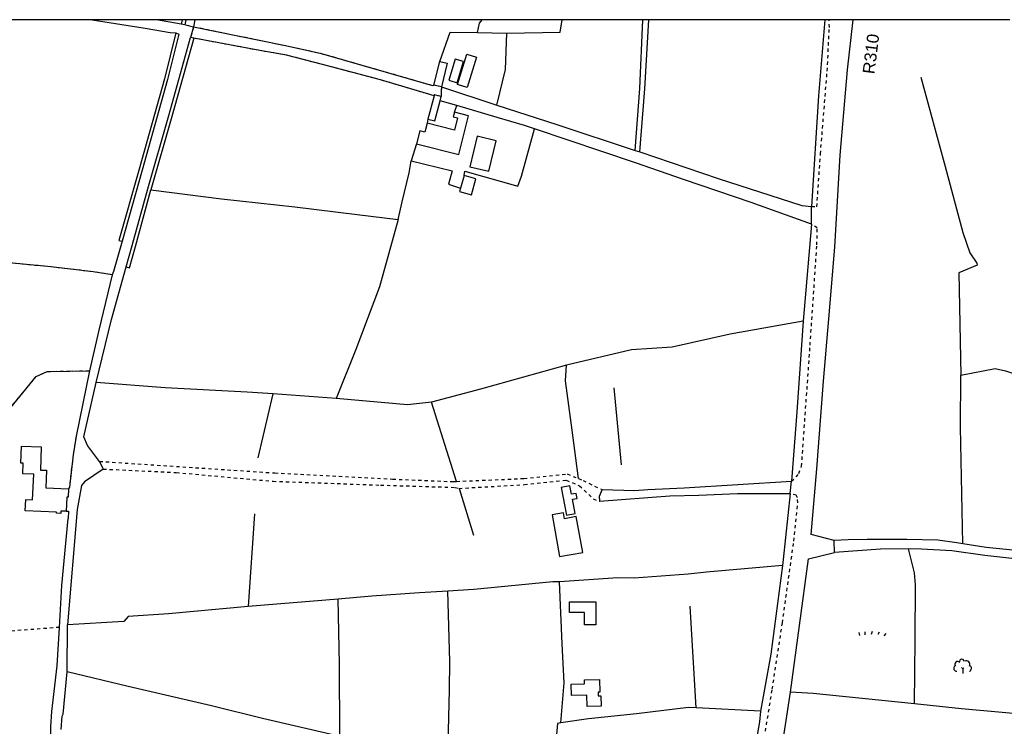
# Model space of a CAD drawing. Extents: x 119999 to 6050531, y -19778 to 3735158.
# Tile 64 of 66: x 2814599 to 3428548, y 2866536 to 3307001. Entities that reach past the tile are written whole.
import ezdxf

# ---------------------------------------------------------------- set-up
doc = ezdxf.new("R2010")
doc.units = 0
doc.header["$LTSCALE"] = 20
doc.linetypes.add('PECK', pattern=[0.2, 0.1, -0.1])
for name, color, linetype in [('90 - SITE GENERALLY', 2, 'Continuous'), ('BLD_OTL_P', 1, 'Continuous'), ('BLD_OTL_S', 1, 'Continuous'), ('GEN_LIN_D', 3, 'Continuous'), ('GEN_PCK_D', 3, 'PECK'), ('LAND_SYMB', 6, 'Continuous'), ('LEGEND', 7, 'Continuous'), ('ROADS', 7, 'Continuous'), ('ROADS_PCK', 7, 'PECK'), ('WATER_FTR', 4, 'Continuous')]:
    doc.layers.add(name, color=color, linetype=linetype)
doc.styles.get("Standard").update_dxf_attribs({"font": 'arial.ttf', "height": 2})

# ---------------------------------------------------------------- blocks, each defined once
blk = doc.blocks.new('27', base_point=(148.352383, 311.221979))
for p, q in [((144.718675, 312.424787), (144.918538, 311.52541)), ((146.584048, 312.69127), (146.584048, 311.691962)), ((148.815833, 312.75789), (148.51604, 311.858512)), ((150.980998, 312.591337), (150.581275, 311.791892)), ((153.112853, 312.158305), (152.413338, 311.45879))]:
    blk.add_line(p, q)
blk = doc.blocks.new('23', base_point=(149.185809, 307.333247))
for p, q in [((148.664547, 309.128064), (149.124049, 308.690441)), ((149.124049, 308.690441), (149.445702, 309.073361)), ((149.124049, 308.690441), (149.169999, 307.322874)), ((149.313569, 307.698886), (149.313569, 307.698886))]:
    blk.add_line(p, q)
for centre, radius, start, end in [((147.530482, 310.123129), 0.903805, 44.394719, 220.161368), ((148.832724, 311.050839), 0.714023, 354.391008, 181.210524), ((150.218607, 310.134934), 1.07549, 331.418139, 116.507497), ((147.180612, 308.892246), 0.897288, 128.278788, 274.496331), ((150.870267, 308.882439), 0.947498, 293.22782, 64.195061)]:
    blk.add_arc(centre, radius, start, end)
blk = doc.blocks.new('1586')
at = {"layer": 'BLD_OTL_P'}
blk.add_lwpolyline([(123053.76, 309637.15), (123053.77, 309622.89), (123046.79, 309622.88), (123046.78, 309630.5), (123037.37, 309630.5), (123037.36, 309637.14), (123053.76, 309637.15)], dxfattribs=at)
at = {"layer": 'BLD_OTL_S'}
for p, q in [((122952.84, 309959.29), (122956.54, 309974.02)), ((122957.55, 309958.11), (122952.84, 309959.29)), ((122952.94, 309952.63), (122949.17, 309937.95)), ((122956.69, 309949.52), (122957.36, 309952.11)), ((122971.71, 309902.88), (122969.5, 309895.08))]:
    blk.add_line(p, q, dxfattribs=at)
for points in [[(122979.35, 309976.63), (122973.53, 309957.82), (122967.52, 309959.68), (122973.33, 309978.49), (122979.35, 309976.63)], [(122956.54, 309974.02), (122961.24, 309972.84), (122957.55, 309958.11)], [(122966.15, 309975.41), (122962.2, 309962.23), (122967.31, 309960.7), (122971.25, 309973.89), (122966.15, 309975.41)], [(122957.36, 309952.11), (122953.09, 309953.21), (122952.94, 309952.63)], [(122949.17, 309937.95), (122953.44, 309936.86), (122956.69, 309949.52)], [(122942.08, 309922.65), (122968.44, 309916.06), (122974.47, 309940.14), (122965.68, 309942.34)], [(122965.68, 309942.34), (122964.96, 309939.46), (122967.67, 309938.78), (122965.76, 309931.14), (122948.7, 309935.41)], [(122948.7, 309935.41), (122947.31, 309929.84), (122944.08, 309930.64), (122942.08, 309922.65)], [(122979.81, 309927.32), (122975.32, 309908.33), (122987.23, 309905.52), (122991.71, 309924.5), (122979.81, 309927.32)], [(122969.5, 309895.08), (122968.88, 309892.89), (122976.25, 309890.81), (122979.08, 309900.79), (122971.71, 309902.88)], [(122723.59, 309693.6), (122720.31, 309693.73), (122720.25, 309692.22), (122717.47, 309692.34), (122717.51, 309693.09), (122698.08, 309693.91), (122698.38, 309700.97), (122702.67, 309700.79), (122703.33, 309716.69), (122696.52, 309716.98), (122696.8, 309723.54), (122695.28, 309723.6), (122695.72, 309734.2), (122708.09, 309733.68), (122707.48, 309719.3), (122711.27, 309719.14), (122710.81, 309708.2), (122725.09, 309707.61)], [(122725.09, 309707.61), (122724.87, 309702.39), (122723.96, 309702.43), (122723.59, 309693.6)], [(123032.3, 309708.46), (123035.62, 309691.13), (123040.97, 309692.16), (123039.27, 309701.08), (123042.19, 309701.64), (123041.61, 309704.7), (123038.75, 309704.15), (123037.73, 309709.5), (123032.3, 309708.46)], [(123026.52, 309691.26), (123031.25, 309665.28), (123045.66, 309667.9), (123041.6, 309690.25), (123034.32, 309688.93), (123033.66, 309692.56), (123026.52, 309691.26)], [(123048.4, 309571.82), (123048.19, 309578.94), (123038.66, 309578.66), (123038.45, 309585.74), (123046.77, 309585.99), (123046.7, 309588.43), (123056.17, 309588.71), (123056.4, 309580.91), (123055.31, 309580.88), (123055.38, 309578.54), (123056.99, 309578.59), (123057.18, 309572.08), (123048.4, 309571.82)]]:
    blk.add_lwpolyline(points, dxfattribs=at)
at = {"layer": 'GEN_LIN_D'}
for p, q in [((122795.36, 309997.24), (122779.88, 310000)), ((122797.48, 309996.86), (122795.36, 309997.24)), ((122798.07, 309996.76), (122797.48, 309996.86)), ((122801.27, 309996), (122803.03, 309995.64)), ((122803.79, 310000), (122803.03, 309995.64)), ((122803.14, 309988.48), (122801.14, 309988.86)), ((122979.96, 309991.97), (122998.42, 309991.68)), ((122957.55, 309958.11), (122992.14, 309946.74)), ((122967.19, 309946.46), (122956.69, 309949.52)), ((122965.68, 309942.34), (122967.19, 309946.46)), ((122949.17, 309937.95), (122948.7, 309935.41)), ((122942.08, 309922.65), (122938.73, 309912.1)), ((123078.27, 309918.54), (123081.34, 309917.53)), ((123188.3, 309872.5), (123183.1, 309812.02)), ((122738.04, 309781.16), (122729.74, 309740.32)), ((123064.98, 309770.55), (123069.54, 309722.58)), ((122843.24, 309726.91), (122852.67, 309766.72)), ((122892.01, 309763.88), (122852.67, 309766.72)), ((122967, 309712.21), (122951.38, 309761.66)), ((122968.59, 309707.85), (122977.47, 309678.66)), ((122841.05, 309691.96), (122837.11, 309634.23)), ((122893.15, 309638.71), (122837.11, 309634.23)), ((123116.46, 309571.01), (123112.66, 309634.41)), ((122724.11, 309593.56), (122724.37, 309622.85)), ((123116.46, 309571.01), (123111.72, 309571.25)), ((123156.53, 309569.04), (123116.46, 309571.01))]:
    blk.add_line(p, q, dxfattribs=at)
for points in [[(122739.78, 310000), (122772.83, 309994.74), (122788.47, 309991.98), (122792.05, 309991.81)], [(122803.03, 309995.64), (122859.23, 309984.14), (122881.92, 309979.15), (122907.96, 309971.74), (122952.01, 309959.03), (122952.84, 309959.29)], [(122979.96, 309991.97), (122981.22, 309997.78), (122983, 310000)], [(122998.42, 309991.68), (123031.55, 309992.14), (123032.92, 310000)], [(123202.38, 309675.34), (123188.14, 309679.08), (123191.75, 309719.98), (123195.82, 309774.67), (123199.21, 309813.46), (123202.86, 309858.3), (123206.27, 309915.55), (123210.77, 309968.7), (123214.37, 310000)], [(123196.63, 310000), (123192.65, 309952.52), (123188.39, 309883.64)], [(122792.05, 309991.81), (122793.92, 309990.95), (122786.83, 309962.7), (122770.97, 309906.19), (122758.41, 309862.03)], [(122761.07, 309845.89), (122764.83, 309859.28), (122774.42, 309894.54), (122787.58, 309940.21), (122801.14, 309988.86)], [(122956.54, 309974.02), (122962.99, 309992.24), (122979.96, 309991.97)], [(122992.14, 309946.74), (122997.46, 309968.98), (122998.42, 309991.68)], [(122952.94, 309952.63), (122948.32, 309953.9), (122919.64, 309962.47), (122888.2, 309970.81), (122861.01, 309977.89), (122844.24, 309980.78), (122803.14, 309988.48)], [(123256.58, 309964.25), (123271.69, 309908.51), (123282.6, 309867.35), (123287.12, 309854.77), (123291.4, 309848.27), (123291.6, 309847), (123280.28, 309842.17), (123281.4, 309778.41)], [(123015.6, 309931.97), (123009.37, 309934.07), (122992.41, 309939.12), (122967.19, 309946.46)], [(122992.14, 309946.74), (123029.45, 309934.67), (123078.27, 309918.54)], [(122971.71, 309902.88), (122972.26, 309905.51), (123005.29, 309896.16), (123007.57, 309902.39), (123015.6, 309931.97)], [(123188.3, 309872.5), (123150.76, 309886.13), (123108.6, 309900.31), (123078.61, 309910.78), (123015.6, 309931.97)], [(123081.34, 309917.53), (123130.05, 309900.91), (123182.21, 309884.2), (123188.39, 309883.64)], [(122930.63, 309875.53), (122933.11, 309886.55), (122937.47, 309904.62), (122938.73, 309912.1)], [(122938.73, 309912.1), (122964.24, 309905.72), (122961.88, 309897.48), (122969.5, 309895.08)], [(122776.38, 309893.98), (122820.46, 309888.24), (122866.13, 309883.37), (122905, 309878.59), (122930.63, 309875.53)], [(122930.63, 309875.53), (122919.01, 309833.55), (122904.23, 309794.48), (122892.01, 309763.88)], [(122758.41, 309862.03), (122753.02, 309843.1), (122752.17, 309840.98)], [(122742.31, 309773.83), (122751.89, 309813.19), (122761.07, 309845.89)], [(122752.17, 309840.98), (122743.86, 309806.57), (122738.04, 309781.16)], [(123183.1, 309812.02), (123137.65, 309803.9), (123101.51, 309795.77), (123076.19, 309794.11), (123035.5, 309784.68)], [(123183.1, 309812.02), (123179.1, 309755.65), (123175.79, 309712.33)], [(123035.5, 309784.68), (122981.85, 309769.71), (122951.38, 309761.66)], [(123043.01, 309713.91), (123039.1, 309744.08), (123034.83, 309774.84), (123035.5, 309784.68)], [(123281.4, 309778.41), (123302.8, 309782.57), (123309.31, 309781.03), (123314.3, 309779.56), (123336.56, 309749.81), (123354.7, 309727.8)], [(123282.7, 309673.37), (123281.3, 309746.06), (123281.4, 309778.41)], [(122744.38, 309724.7), (122736.9, 309734.53), (122734.62, 309739.92), (122742.31, 309773.83)], [(122852.67, 309766.72), (122836.38, 309767.9), (122785.38, 309770.57), (122742.31, 309773.83)], [(122951.38, 309761.66), (122936.38, 309759.92), (122892.01, 309763.88)], [(122746.7, 309719.9), (122734.96, 309712.03), (122733.11, 309709.63), (122730.37, 309694.58), (122724.37, 309622.85)], [(123057.83, 309707.07), (123077.97, 309706.55), (123086.33, 309707.21), (123108.87, 309708.29), (123175.79, 309712.33)], [(123056.2, 309699.88), (123099.94, 309703.14), (123118.07, 309703.57), (123142.08, 309704.62), (123174.94, 309704.61)], [(123174.94, 309704.61), (123170.68, 309663.48), (123170.19, 309659.73)], [(122719.41, 309621.19), (122720.84, 309647.36), (122724.85, 309689.1)], [(123282.7, 309673.37), (123278.85, 309674), (123267.03, 309675.66), (123247.7, 309676.08), (123223.05, 309675.97), (123211.09, 309675.8), (123202.38, 309675.34)], [(123248.8, 309670.06), (123231.44, 309669.97), (123202.66, 309667.98)], [(123381.25, 309658.44), (123369.69, 309659.94), (123352.8, 309660.78), (123322.57, 309663.18), (123296.4, 309666.05), (123275.8, 309668.93), (123256.89, 309669.98), (123248.8, 309670.06)], [(123252.58, 309573.49), (123252.91, 309613.36), (123253.09, 309647.75), (123252.54, 309655.11), (123248.8, 309670.06)], [(123348.72, 309666.29), (123334.67, 309666.73), (123311.71, 309669.45), (123297.17, 309671.01), (123282.7, 309673.37)], [(123175.3, 309580.83), (123186.37, 309663.83), (123202.66, 309667.98)], [(123170.19, 309659.73), (123122.75, 309655.68), (123111.41, 309654.33)], [(123170.19, 309659.73), (123162.9, 309604.4), (123156.53, 309569.04)], [(123111.41, 309654.33), (123077.76, 309651.87), (123067.49, 309652), (123031.1, 309649.61)], [(123031.1, 309649.61), (123027.12, 309649.59), (122977.69, 309644.74), (122961.5, 309643.76)], [(123031.94, 309561.6), (123034.01, 309586.54), (123032.76, 309610.86), (123031.1, 309649.61)], [(122961.5, 309643.76), (122943.82, 309642.7), (122914.23, 309640.68), (122893.15, 309638.71)], [(122961.17, 309539.37), (122961.94, 309556.65), (122962.51, 309582.32), (122962.8, 309599.89), (122961.5, 309643.76)], [(122837.11, 309634.23), (122787.48, 309629.65), (122762.16, 309627.99), (122759.44, 309624.9), (122724.37, 309622.85)], [(122894.23, 309554.26), (122893.97, 309597.97), (122893.15, 309638.71)], [(122594.99, 308881.11), (122606.61, 308920.16), (122619.23, 308964.86), (122633.54, 309013.5), (122640.11, 309034.92), (122650.99, 309067.16), (122667.51, 309123.17), (122678.81, 309151.09), (122696.38, 309204.21), (122706.63, 309236.5), (122710.38, 309249.67), (122711.84, 309256.89), (122712.66, 309262.62), (122713.25, 309271.53), (122713.75, 309301.45), (122713.49, 309356.39), (122713.9, 309406.25), (122713.47, 309452.71), (122713.46, 309500.44), (122713.33, 309528.74), (122714.04, 309559.29), (122714.63, 309568.84), (122717.89, 309597.28), (122719.41, 309621.19)], [(122720.41, 309557.47), (122721.02, 309565.79), (122721.66, 309567.1), (122724.11, 309593.56)], [(122891.84, 309554.15), (122890.8, 309554.1), (122846.1, 309564.33), (122814.29, 309572.24), (122762.23, 309584.28), (122724.11, 309593.56)], [(123158.51, 309477.72), (123158.48, 309480.96), (123167.7, 309531.9), (123175.3, 309580.83)], [(123252.58, 309573.49), (123189.44, 309579.94), (123175.3, 309580.83)], [(123354.51, 309563.44), (123330.33, 309566.05), (123281.89, 309570.44), (123252.58, 309573.49)], [(123111.72, 309571.25), (123079.16, 309567.36), (123049.21, 309564.25), (123031.94, 309561.6)], [(123156.53, 309569.04), (123155.82, 309562.22), (123145.48, 309503.72)], [(123031.94, 309561.6), (123029.89, 309561.25), (123027.62, 309536.5), (123025.6, 309524.45), (122997.5, 309531.31)]]:
    blk.add_lwpolyline(points, dxfattribs=at)
at = {"layer": 'GEN_PCK_D'}
blk.add_line((122798.07, 309996.76), (122801.27, 309996), dxfattribs=at)
for points in [[(123188.39, 309883.64), (123191.69, 309883.34), (123193.92, 309916.32), (123198.1, 309967.97), (123199.5, 309995.21), (123199.26, 310000)], [(123175.79, 309712.33), (123178.84, 309714.97), (123180.35, 309717.05), (123182.15, 309721.63), (123187.46, 309797.02), (123191.69, 309859.58), (123191.96, 309870.3), (123188.3, 309872.5)], [(122752.17, 309840.98), (122740.4, 309842.86), (122713.98, 309845.92), (122651.35, 309851.96), (122575.22, 309855.71), (122561.12, 309856.77)], [(122644.15, 309616.11), (122643.32, 309616.73), (122644.3, 309625.8), (122654.9, 309664.5), (122671.03, 309726.5), (122682.55, 309750.33), (122704.83, 309777.63), (122711.83, 309780.74), (122738.04, 309781.16)], [(122729.74, 309740.32), (122727.89, 309728.85), (122725.62, 309708.52), (122725.09, 309707.61)], [(123145.48, 309503.72), (123149.87, 309504.68), (123151.53, 309506.97), (123155.83, 309532.71), (123163.82, 309582.61), (123170.2, 309623.99), (123177.34, 309674.99), (123179.78, 309699.02), (123179.54, 309701.89), (123178.72, 309703.54), (123174.94, 309704.61)], [(122723.59, 309693.6), (122725.02, 309693.57), (122724.85, 309689.1)], [(122719.41, 309621.19), (122686.07, 309618.64), (122645.38, 309615.2), (122644.15, 309616.11)]]:
    blk.add_lwpolyline(points, dxfattribs=at)
at = {"layer": 'LAND_SYMB'}
for points in [[(122752.17, 309840.98), (122740.4, 309842.86), (122713.98, 309845.92), (122651.35, 309851.96), (122575.22, 309855.71), (122561.12, 309856.77)], [(122752.17, 309840.98), (122743.86, 309806.57), (122738.04, 309781.16)], [(122644.15, 309616.11), (122643.32, 309616.73), (122644.3, 309625.8), (122654.9, 309664.5), (122671.03, 309726.5), (122682.55, 309750.33), (122704.83, 309777.63), (122711.83, 309780.74), (122738.04, 309781.16)]]:
    blk.add_lwpolyline(points, dxfattribs=at)
at = {"layer": 'LEGEND'}
for p, q in [((122739.78, 310000), (122596.16, 310000)), ((122753.56, 310000), (122739.78, 310000)), ((122779.88, 310000), (122753.56, 310000)), ((122795.95, 310000), (122779.88, 310000)), ((122798.15, 310000), (122795.95, 310000)), ((122803.79, 310000), (122798.15, 310000)), ((122983, 310000), (122803.79, 310000)), ((123032.92, 310000), (122983, 310000)), ((123083.18, 310000), (123032.92, 310000)), ((123086.87, 310000), (123083.18, 310000)), ((123196.63, 310000), (123086.87, 310000)), ((123199.26, 310000), (123196.63, 310000)), ((123204.99, 310000), (123199.26, 310000)), ((123214.37, 310000), (123204.99, 310000)), ((123312.04, 310000), (123214.37, 310000))]:
    blk.add_line(p, q, dxfattribs=at)
at = {"layer": 'ROADS'}
for p, q in [((122795.36, 309997.24), (122779.88, 310000)), ((122797.48, 309996.86), (122795.36, 309997.24)), ((122798.07, 309996.76), (122797.48, 309996.86)), ((122798.07, 309996.76), (122801.27, 309996)), ((122803.03, 309995.64), (122801.14, 309988.86)), ((122801.27, 309996), (122803.03, 309995.64)), ((122956.69, 309949.52), (122957.36, 309952.11)), ((122957.45, 309954.86), (122957.36, 309952.11)), ((122957.55, 309958.11), (122957.45, 309954.86)), ((122957.55, 309958.11), (122992.14, 309946.74)), ((122967.19, 309946.46), (122956.69, 309949.52)), ((123078.27, 309918.54), (123081.34, 309917.53)), ((123188.3, 309872.5), (123188.39, 309883.64)), ((123188.3, 309872.5), (123188.39, 309883.64)), ((123188.3, 309872.5), (123183.1, 309812.02)), ((122738.04, 309781.16), (122729.74, 309740.32)), ((122744.38, 309724.7), (122746.7, 309719.9)), ((123057.83, 309707.07), (123055.86, 309702.75)), ((123174.94, 309704.61), (123175.79, 309712.33)), ((123174.94, 309704.61), (123175.79, 309712.33)), ((123055.86, 309702.75), (123056.2, 309699.88)), ((123202.66, 309667.98), (123202.38, 309675.34)), ((123202.66, 309667.98), (123202.38, 309675.34)), ((122724.11, 309593.56), (122724.37, 309622.85))]:
    blk.add_line(p, q, dxfattribs=at)
for points in [[(122739.78, 310000), (122772.83, 309994.74), (122788.47, 309991.98), (122792.05, 309991.81)], [(123202.38, 309675.34), (123188.14, 309679.08), (123191.75, 309719.98), (123195.82, 309774.67), (123199.21, 309813.46), (123202.86, 309858.3), (123206.27, 309915.55), (123210.77, 309968.7), (123214.37, 310000)], [(123196.63, 310000), (123192.65, 309952.52), (123188.39, 309883.64)], [(122792.05, 309991.81), (122793.92, 309990.95), (122786.83, 309962.7), (122770.97, 309906.19), (122758.41, 309862.03)], [(122761.07, 309845.89), (122764.83, 309859.28), (122774.42, 309894.54), (122787.58, 309940.21), (122801.14, 309988.86)], [(123015.6, 309931.97), (123009.37, 309934.07), (122992.41, 309939.12), (122967.19, 309946.46)], [(122992.14, 309946.74), (123029.45, 309934.67), (123078.27, 309918.54)], [(123188.3, 309872.5), (123150.76, 309886.13), (123108.6, 309900.31), (123078.61, 309910.78), (123015.6, 309931.97)], [(123081.34, 309917.53), (123130.05, 309900.91), (123182.21, 309884.2), (123188.39, 309883.64)], [(122758.41, 309862.03), (122753.02, 309843.1), (122752.17, 309840.98)], [(122742.31, 309773.83), (122751.89, 309813.19), (122761.07, 309845.89)], [(122752.17, 309840.98), (122743.86, 309806.57), (122738.04, 309781.16)], [(123183.1, 309812.02), (123179.1, 309755.65), (123175.79, 309712.33)], [(122744.38, 309724.7), (122736.9, 309734.53), (122734.62, 309739.92), (122742.31, 309773.83)], [(122729.74, 309740.32), (122727.89, 309728.85), (122725.62, 309708.52), (122725.09, 309707.61)], [(122746.7, 309719.9), (122734.96, 309712.03), (122733.11, 309709.63), (122730.37, 309694.58), (122724.37, 309622.85)], [(122725.09, 309707.61), (122724.87, 309702.39), (122723.96, 309702.43), (122723.59, 309693.6)], [(123057.83, 309707.07), (123077.97, 309706.55), (123086.33, 309707.21), (123108.87, 309708.29), (123175.79, 309712.33)], [(123056.2, 309699.88), (123099.94, 309703.14), (123118.07, 309703.57), (123142.08, 309704.62), (123174.94, 309704.61)], [(123174.94, 309704.61), (123170.68, 309663.48), (123170.19, 309659.73)], [(122719.41, 309621.19), (122720.84, 309647.36), (122724.85, 309689.1)], [(122723.59, 309693.6), (122725.02, 309693.57), (122724.85, 309689.1)], [(123282.7, 309673.37), (123278.85, 309674), (123267.03, 309675.66), (123247.7, 309676.08), (123223.05, 309675.97), (123211.09, 309675.8), (123202.38, 309675.34)], [(123248.8, 309670.06), (123231.44, 309669.97), (123202.66, 309667.98)], [(123381.25, 309658.44), (123369.69, 309659.94), (123352.8, 309660.78), (123322.57, 309663.18), (123296.4, 309666.05), (123275.8, 309668.93), (123256.89, 309669.98), (123248.8, 309670.06)], [(123348.72, 309666.29), (123334.67, 309666.73), (123311.71, 309669.45), (123297.17, 309671.01), (123282.7, 309673.37)], [(123175.3, 309580.83), (123186.37, 309663.83), (123202.66, 309667.98)], [(123170.19, 309659.73), (123162.9, 309604.4), (123156.53, 309569.04)], [(122594.99, 308881.11), (122606.61, 308920.16), (122619.23, 308964.86), (122633.54, 309013.5), (122640.11, 309034.92), (122650.99, 309067.16), (122667.51, 309123.17), (122678.81, 309151.09), (122696.38, 309204.21), (122706.63, 309236.5), (122710.38, 309249.67), (122711.84, 309256.89), (122712.66, 309262.62), (122713.25, 309271.53), (122713.75, 309301.45), (122713.49, 309356.39), (122713.9, 309406.25), (122713.47, 309452.71), (122713.46, 309500.44), (122713.33, 309528.74), (122714.04, 309559.29), (122714.63, 309568.84), (122717.89, 309597.28), (122719.41, 309621.19)], [(122720.41, 309557.47), (122721.02, 309565.79), (122721.66, 309567.1), (122724.11, 309593.56)], [(123158.51, 309477.72), (123158.48, 309480.96), (123167.7, 309531.9), (123175.3, 309580.83)], [(123156.53, 309569.04), (123155.82, 309562.22), (123145.48, 309503.72)]]:
    blk.add_lwpolyline(points, dxfattribs=at)
at = {"layer": 'ROADS_PCK'}
for p, q in [((122803.03, 309995.64), (122801.14, 309988.86)), ((122803.14, 309988.48), (122801.14, 309988.86)), ((122957.55, 309958.11), (122952.84, 309959.29)), ((122957.45, 309954.86), (122957.36, 309952.11)), ((122957.55, 309958.11), (122957.45, 309954.86)), ((122744.38, 309724.7), (122746.7, 309719.9)), ((123057.83, 309707.07), (123055.86, 309702.75)), ((123055.86, 309702.75), (123056.2, 309699.88))]:
    blk.add_line(p, q, dxfattribs=at)
for points in [[(122803.03, 309995.64), (122859.23, 309984.14), (122881.92, 309979.15), (122907.96, 309971.74), (122952.01, 309959.03), (122952.84, 309959.29)], [(122952.94, 309952.63), (122948.32, 309953.9), (122919.64, 309962.47), (122888.2, 309970.81), (122861.01, 309977.89), (122844.24, 309980.78), (122803.14, 309988.48)], [(122957.36, 309952.11), (122953.09, 309953.21), (122952.94, 309952.63)], [(122744.38, 309724.7), (122853.74, 309717.47), (122927.13, 309713.63), (122965.22, 309712.04), (122967, 309712.21)], [(122746.7, 309719.9), (122792.27, 309717.74), (122852.62, 309712.27), (122919.64, 309709.9), (122966.08, 309708.46), (122968.59, 309707.85)], [(122967, 309712.21), (123009.03, 309713.99), (123035.94, 309716.91), (123043.01, 309713.91)], [(122968.59, 309707.85), (123009.32, 309710.19), (123035.36, 309713.01), (123043.66, 309709.49), (123052.25, 309701.26), (123056.2, 309699.88)], [(123043.01, 309713.91), (123045.87, 309712.7), (123057.83, 309707.07)]]:
    blk.add_lwpolyline(points, dxfattribs=at)
at = {"layer": 'WATER_FTR'}
for p, q in [((122795.95, 310000), (122795.36, 309997.24)), ((122797.48, 309996.86), (122795.36, 309997.24)), ((122798.15, 310000), (122797.48, 309996.86)), ((122803.14, 309988.48), (122801.14, 309988.86)), ((123078.27, 309918.54), (123081.34, 309917.53))]:
    blk.add_line(p, q, dxfattribs=at)
for points in [[(123078.27, 309918.54), (123081.28, 309957.03), (123083.18, 310000)], [(123081.34, 309917.53), (123084.41, 309956.81), (123086.87, 310000)], [(122792.05, 309991.81), (122784.88, 309963.22), (122769.03, 309906.74), (122756.43, 309862.46), (122758.41, 309862.03)], [(122792.05, 309991.81), (122793.92, 309990.95), (122786.83, 309962.7), (122770.97, 309906.19), (122758.41, 309862.03)], [(122761.07, 309845.89), (122764.83, 309859.28), (122774.42, 309894.54), (122787.58, 309940.21), (122801.14, 309988.86)], [(122803.14, 309988.48), (122789.53, 309939.66), (122776.38, 309893.98)], [(122761.07, 309845.89), (122763.03, 309845.37), (122766.78, 309858.72), (122776.38, 309893.98)]]:
    blk.add_lwpolyline(points, dxfattribs=at)
at = {"layer": 'LAND_SYMB', "xscale": 2, "yscale": 2}
for name, p, rotation in [('27', (123225.21, 309615.56), 0.0002898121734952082), ('23', (123282.81, 309592.55), 0.0002899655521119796)]:
    blk.add_blockref(name, p, dxfattribs=dict(at, rotation=rotation))
at = {"layer": 'ROADS', "linetype": 'Continuous', "insert": (123227.67, 309965.79), "char_height": 7.5, "width": 48, "attachment_point": 7, "rotation": 83.00033}
blk.add_mtext('{\\fArial|b0|i0|c0|p34;R310}', dxfattribs=at)

msp = doc.modelspace()

# ---------------------------------------------------------------- block references
at = {"layer": '90 - SITE GENERALLY', "xscale": 1000, "yscale": 1000, "zscale": 1000}
msp.add_blockref('1586', (-119880000.2, -306692999.7), dxfattribs=at)

doc.saveas('drawing.dxf')
